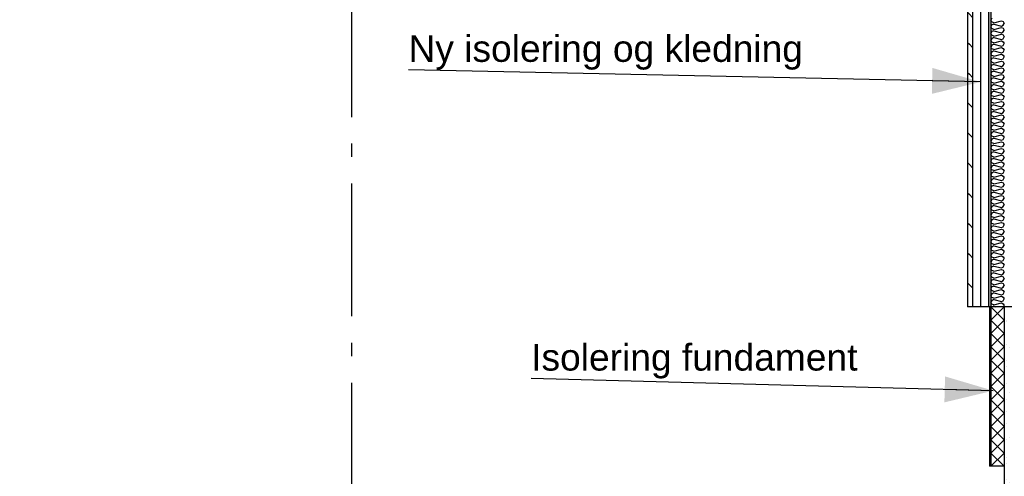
# Model space of a CAD drawing. Header units: millimetres. Extents: x -78920 to -55226, y -2070 to 13065.
# Tile 2 of 78: x -78920 to -75218, y 3012 to 4731. Entities that reach past the tile are written whole.
import ezdxf
from ezdxf.enums import TextEntityAlignment as Align

# ---------------------------------------------------------------- set-up
doc = ezdxf.new("R2010")
doc.units = ezdxf.units.MM
doc.header["$LTSCALE"] = 0.5
doc.header["$MEASUREMENT"] = 0
for name, pattern in [('Akselinje', [1500, 1000, -200, 100, -200]), ('PLINE', [0]), ('Wipeout_Contour', [2000, 0, -2000])]:
    doc.linetypes.add(name, pattern=pattern)
for name, color, linetype in [('216- Direkte fundamentering', 7, 'Continuous'), ('216- Direkte fundamentering (Skravur)', 7, 'Continuous'), ('235- Utvendig kledning og overflate (Skravur)(Nye konstruksjoner)', 7, 'Continuous'), ('235- Utvendig kledning og overflate(Nye konstruksjoner)', 7, 'Continuous'), ('82-- Modullinjer', 7, 'Continuous'), ('832- Tekst bygning(Nye konstruksjoner)', 7, 'Continuous')]:
    doc.layers.add(name, color=color, linetype=linetype)
doc.styles.add('GENERATED_STYLE_1', font='arial.ttf')
doc.styles.add('GENERATED_STYLE_3', font='arial.ttf')
doc.dimstyles.new('GENERATED_STYLE__2', dxfattribs={"dimtxt": 0.18, "dimasz": 182.4, "dimexe": 0.18, "dimexo": 0.0625, "dimgap": 0, "dimtad": 0, "dimtih": 1, "dimtoh": 1, "dimdec": 4, "dimzin": 0, "dimdsep": 46, "dimcen": 0.09, "dimadec": 0, "dimazin": 0, "dimtfac": 1, "dimtdec": 4, "dimtmove": 0, "dimatfit": 3, "dimldrblk": 'ARROWHEAD_5', "dimfxl": 1, "dimtolj": 1, "dimtzin": 0, "dimarcsym": 0})

# ---------------------------------------------------------------- blocks, each defined once
blk = doc.blocks.new('*X11')
at = {"layer": '235- Utvendig kledning og overflate (Skravur)(Nye konstruksjoner)', "linetype": 'PLINE'}
for p, q in [((-75264.9, 4736.7), (-75268.2, 4729.8)), ((-75264.9, 4722.9), (-75268.2, 4729.8)), ((-75264.9, 4711.4), (-75268.2, 4704.5)), ((-75264.9, 4697.6), (-75268.2, 4704.5)), ((-75258.1, 4719.8), (-75264.9, 4722.9)), ((-75258.1, 4714.5), (-75264.9, 4711.4)), ((-75258.1, 4719.8), (-75228.8, 4727.1)), ((-75258.1, 4714.5), (-75228.8, 4707.2)), ((-75258.1, 4694.5), (-75228.8, 4701.8)), ((-75228.8, 4727.1), (-75222, 4724.1)), ((-75228.8, 4707.2), (-75222, 4710.2)), ((-75228.8, 4701.8), (-75222, 4698.8)), ((-75222, 4724.1), (-75218.2, 4717.1)), ((-75222, 4710.2), (-75218.2, 4717.1)), ((-75264.9, 4686.1), (-75268.2, 4679.2)), ((-75264.9, 4672.3), (-75268.2, 4679.2)), ((-75258.1, 4694.5), (-75264.9, 4697.6)), ((-75258.1, 4689.2), (-75264.9, 4686.1)), ((-75258.1, 4669.2), (-75264.9, 4672.3)), ((-75258.1, 4689.2), (-75228.8, 4681.9)), ((-75258.1, 4669.2), (-75228.8, 4676.5)), ((-75228.8, 4681.9), (-75222, 4684.9)), ((-75228.8, 4676.5), (-75222, 4673.5)), ((-75222, 4698.8), (-75218.2, 4691.9)), ((-75222, 4684.9), (-75218.2, 4691.9)), ((-75222, 4673.5), (-75218.2, 4666.6)), ((-75222, 4659.6), (-75218.2, 4666.6)), ((-75264.9, 4660.8), (-75268.2, 4653.9)), ((-75264.9, 4647), (-75268.2, 4653.9)), ((-75264.9, 4635.5), (-75268.2, 4628.6)), ((-75264.9, 4621.7), (-75268.2, 4628.6)), ((-75258.1, 4663.9), (-75264.9, 4660.8)), ((-75258.1, 4643.9), (-75264.9, 4647)), ((-75258.1, 4638.6), (-75264.9, 4635.5)), ((-75258.1, 4663.9), (-75228.8, 4656.6)), ((-75258.1, 4643.9), (-75228.8, 4651.3)), ((-75258.1, 4638.6), (-75228.8, 4631.3)), ((-75228.8, 4656.6), (-75222, 4659.6)), ((-75228.8, 4651.3), (-75222, 4648.2)), ((-75228.8, 4631.3), (-75222, 4634.4)), ((-75222, 4648.2), (-75218.2, 4641.3)), ((-75222, 4634.4), (-75218.2, 4641.3)), ((-75264.9, 4610.2), (-75268.2, 4603.3)), ((-75264.9, 4596.4), (-75268.2, 4603.3)), ((-75258.1, 4618.6), (-75264.9, 4621.7)), ((-75258.1, 4613.3), (-75264.9, 4610.2)), ((-75258.1, 4593.3), (-75264.9, 4596.4)), ((-75258.1, 4618.6), (-75228.8, 4626)), ((-75258.1, 4613.3), (-75228.8, 4606)), ((-75258.1, 4593.3), (-75228.8, 4600.7)), ((-75228.8, 4626), (-75222, 4622.9)), ((-75228.8, 4606), (-75222, 4609.1)), ((-75228.8, 4600.7), (-75222, 4597.6)), ((-75222, 4622.9), (-75218.2, 4616)), ((-75222, 4609.1), (-75218.2, 4616)), ((-75222, 4597.6), (-75218.2, 4590.7)), ((-75222, 4583.8), (-75218.2, 4590.7)), ((-75264.9, 4584.9), (-75268.2, 4578)), ((-75264.9, 4571.1), (-75268.2, 4578)), ((-75264.9, 4559.6), (-75268.2, 4552.7)), ((-75258.1, 4588), (-75264.9, 4584.9)), ((-75258.1, 4568), (-75264.9, 4571.1)), ((-75258.1, 4562.7), (-75264.9, 4559.6)), ((-75258.1, 4588), (-75228.8, 4580.7)), ((-75258.1, 4568), (-75228.8, 4575.4)), ((-75258.1, 4562.7), (-75228.8, 4555.4)), ((-75228.8, 4580.7), (-75222, 4583.8)), ((-75228.8, 4575.4), (-75222, 4572.3)), ((-75228.8, 4555.4), (-75222, 4558.5)), ((-75222, 4572.3), (-75218.2, 4565.4)), ((-75222, 4558.5), (-75218.2, 4565.4)), ((-75264.9, 4545.8), (-75268.2, 4552.7)), ((-75264.9, 4534.4), (-75268.2, 4527.4)), ((-75264.9, 4520.5), (-75268.2, 4527.4)), ((-75258.1, 4542.7), (-75264.9, 4545.8)), ((-75258.1, 4537.4), (-75264.9, 4534.4)), ((-75258.1, 4517.5), (-75264.9, 4520.5)), ((-75258.1, 4542.7), (-75228.8, 4550.1)), ((-75258.1, 4537.4), (-75228.8, 4530.1)), ((-75258.1, 4517.5), (-75228.8, 4524.8)), ((-75228.8, 4550.1), (-75222, 4547)), ((-75228.8, 4530.1), (-75222, 4533.2)), ((-75228.8, 4524.8), (-75222, 4521.7)), ((-75222, 4547), (-75218.2, 4540.1)), ((-75222, 4533.2), (-75218.2, 4540.1)), ((-75222, 4521.7), (-75218.2, 4514.8)), ((-75264.9, 4509.1), (-75268.2, 4502.2)), ((-75264.9, 4495.2), (-75268.2, 4502.2)), ((-75264.9, 4483.8), (-75268.2, 4476.9)), ((-75258.1, 4512.1), (-75264.9, 4509.1)), ((-75258.1, 4492.2), (-75264.9, 4495.2)), ((-75258.1, 4486.8), (-75264.9, 4483.8)), ((-75258.1, 4512.1), (-75228.8, 4504.8)), ((-75258.1, 4492.2), (-75228.8, 4499.5)), ((-75258.1, 4486.8), (-75228.8, 4479.5)), ((-75228.8, 4504.8), (-75222, 4507.9)), ((-75228.8, 4499.5), (-75222, 4496.4)), ((-75228.8, 4479.5), (-75222, 4482.6)), ((-75222, 4507.9), (-75218.2, 4514.8)), ((-75222, 4496.4), (-75218.2, 4489.5)), ((-75222, 4482.6), (-75218.2, 4489.5)), ((-75264.9, 4470), (-75268.2, 4476.9)), ((-75264.9, 4458.5), (-75268.2, 4451.6)), ((-75264.9, 4444.7), (-75268.2, 4451.6)), ((-75258.1, 4466.9), (-75264.9, 4470)), ((-75258.1, 4461.6), (-75264.9, 4458.5)), ((-75258.1, 4441.6), (-75264.9, 4444.7)), ((-75258.1, 4466.9), (-75228.8, 4474.2)), ((-75258.1, 4461.6), (-75228.8, 4454.2)), ((-75258.1, 4441.6), (-75228.8, 4448.9)), ((-75228.8, 4474.2), (-75222, 4471.1)), ((-75228.8, 4454.2), (-75222, 4457.3)), ((-75228.8, 4448.9), (-75222, 4445.8)), ((-75222, 4471.1), (-75218.2, 4464.2)), ((-75222, 4457.3), (-75218.2, 4464.2)), ((-75222, 4445.8), (-75218.2, 4438.9)), ((-75264.9, 4433.2), (-75268.2, 4426.3)), ((-75264.9, 4419.4), (-75268.2, 4426.3)), ((-75264.9, 4407.9), (-75268.2, 4401)), ((-75258.1, 4436.3), (-75264.9, 4433.2)), ((-75258.1, 4416.3), (-75264.9, 4419.4)), ((-75258.1, 4411), (-75264.9, 4407.9)), ((-75258.1, 4436.3), (-75228.8, 4428.9)), ((-75258.1, 4416.3), (-75228.8, 4423.6)), ((-75258.1, 4411), (-75228.8, 4403.6)), ((-75228.8, 4428.9), (-75222, 4432)), ((-75228.8, 4423.6), (-75222, 4420.5)), ((-75228.8, 4403.6), (-75222, 4406.7)), ((-75222, 4432), (-75218.2, 4438.9)), ((-75222, 4420.5), (-75218.2, 4413.6)), ((-75222, 4406.7), (-75218.2, 4413.6)), ((-75264.9, 4394.1), (-75268.2, 4401)), ((-75264.9, 4382.6), (-75268.2, 4375.7)), ((-75264.9, 4368.8), (-75268.2, 4375.7)), ((-75258.1, 4391), (-75264.9, 4394.1)), ((-75258.1, 4385.7), (-75264.9, 4382.6)), ((-75258.1, 4365.7), (-75264.9, 4368.8)), ((-75258.1, 4391), (-75228.8, 4398.3)), ((-75258.1, 4385.7), (-75228.8, 4378.3)), ((-75258.1, 4365.7), (-75228.8, 4373)), ((-75228.8, 4398.3), (-75222, 4395.2)), ((-75228.8, 4378.3), (-75222, 4381.4)), ((-75228.8, 4373), (-75222, 4369.9)), ((-75222, 4395.2), (-75218.2, 4388.3)), ((-75222, 4381.4), (-75218.2, 4388.3)), ((-75222, 4369.9), (-75218.2, 4363)), ((-75264.9, 4357.3), (-75268.2, 4350.4)), ((-75264.9, 4343.5), (-75268.2, 4350.4)), ((-75264.9, 4332), (-75268.2, 4325.1)), ((-75258.1, 4360.4), (-75264.9, 4357.3)), ((-75258.1, 4340.4), (-75264.9, 4343.5)), ((-75258.1, 4335.1), (-75264.9, 4332)), ((-75258.1, 4360.4), (-75228.8, 4353.1)), ((-75258.1, 4340.4), (-75228.8, 4347.7)), ((-75258.1, 4335.1), (-75228.8, 4327.8)), ((-75228.8, 4353.1), (-75222, 4356.1)), ((-75228.8, 4347.7), (-75222, 4344.7)), ((-75222, 4356.1), (-75218.2, 4363)), ((-75222, 4344.7), (-75218.2, 4337.7)), ((-75222, 4330.8), (-75218.2, 4337.7)), ((-75264.9, 4318.2), (-75268.2, 4325.1)), ((-75264.9, 4306.7), (-75268.2, 4299.8)), ((-75264.9, 4292.9), (-75268.2, 4299.8)), ((-75258.1, 4315.1), (-75264.9, 4318.2)), ((-75258.1, 4309.8), (-75264.9, 4306.7)), ((-75258.1, 4315.1), (-75228.8, 4322.4)), ((-75258.1, 4309.8), (-75228.8, 4302.5)), ((-75258.1, 4289.8), (-75228.8, 4297.2)), ((-75228.8, 4327.8), (-75222, 4330.8)), ((-75228.8, 4322.4), (-75222, 4319.4)), ((-75228.8, 4302.5), (-75222, 4305.5)), ((-75228.8, 4297.2), (-75222, 4294.1)), ((-75222, 4319.4), (-75218.2, 4312.5)), ((-75222, 4305.5), (-75218.2, 4312.5)), ((-75264.9, 4281.4), (-75268.2, 4274.5)), ((-75264.9, 4267.6), (-75268.2, 4274.5)), ((-75258.1, 4289.8), (-75264.9, 4292.9)), ((-75258.1, 4284.5), (-75264.9, 4281.4)), ((-75258.1, 4264.5), (-75264.9, 4267.6)), ((-75258.1, 4259.2), (-75264.9, 4256.1)), ((-75258.1, 4284.5), (-75228.8, 4277.2)), ((-75258.1, 4264.5), (-75228.8, 4271.9)), ((-75258.1, 4259.2), (-75228.8, 4251.9)), ((-75228.8, 4277.2), (-75222, 4280.3)), ((-75228.8, 4271.9), (-75222, 4268.8)), ((-75222, 4294.1), (-75218.2, 4287.2)), ((-75222, 4280.3), (-75218.2, 4287.2)), ((-75222, 4268.8), (-75218.2, 4261.9)), ((-75222, 4255), (-75218.2, 4261.9)), ((-75264.9, 4256.1), (-75268.2, 4249.2)), ((-75264.9, 4242.3), (-75268.2, 4249.2)), ((-75264.9, 4230.8), (-75268.2, 4223.9)), ((-75264.9, 4217), (-75268.2, 4223.9)), ((-75258.1, 4239.2), (-75264.9, 4242.3)), ((-75258.1, 4233.9), (-75264.9, 4230.8)), ((-75258.1, 4239.2), (-75228.8, 4246.6)), ((-75258.1, 4233.9), (-75228.8, 4226.6)), ((-75258.1, 4213.9), (-75228.8, 4221.3)), ((-75228.8, 4251.9), (-75222, 4255)), ((-75228.8, 4246.6), (-75222, 4243.5)), ((-75228.8, 4226.6), (-75222, 4229.7)), ((-75228.8, 4221.3), (-75222, 4218.2)), ((-75222, 4243.5), (-75218.2, 4236.6)), ((-75222, 4229.7), (-75218.2, 4236.6)), ((-75264.9, 4205.5), (-75268.2, 4198.6)), ((-75264.9, 4191.7), (-75268.2, 4198.6)), ((-75258.1, 4213.9), (-75264.9, 4217)), ((-75258.1, 4208.6), (-75264.9, 4205.5)), ((-75258.1, 4188.6), (-75264.9, 4191.7)), ((-75258.1, 4183.3), (-75264.9, 4180.3)), ((-75258.1, 4208.6), (-75228.8, 4201.3)), ((-75258.1, 4188.6), (-75228.8, 4196)), ((-75258.1, 4183.3), (-75228.8, 4176)), ((-75228.8, 4201.3), (-75222, 4204.4)), ((-75228.8, 4196), (-75222, 4192.9)), ((-75222, 4218.2), (-75218.2, 4211.3)), ((-75222, 4204.4), (-75218.2, 4211.3)), ((-75222, 4192.9), (-75218.2, 4186)), ((-75222, 4179.1), (-75218.2, 4186)), ((-75264.9, 4180.3), (-75268.2, 4173.3)), ((-75264.9, 4166.4), (-75268.2, 4173.3)), ((-75264.9, 4155), (-75268.2, 4148.1)), ((-75264.9, 4141.1), (-75268.2, 4148.1)), ((-75258.1, 4163.4), (-75264.9, 4166.4)), ((-75258.1, 4158), (-75264.9, 4155)), ((-75258.1, 4163.4), (-75228.8, 4170.7)), ((-75258.1, 4158), (-75228.8, 4150.7)), ((-75228.8, 4176), (-75222, 4179.1)), ((-75228.8, 4170.7), (-75222, 4167.6)), ((-75228.8, 4150.7), (-75222, 4153.8)), ((-75222, 4167.6), (-75218.2, 4160.7)), ((-75222, 4153.8), (-75218.2, 4160.7)), ((-75264.9, 4129.7), (-75268.2, 4122.8)), ((-75264.9, 4115.9), (-75268.2, 4122.8)), ((-75258.1, 4138.1), (-75264.9, 4141.1)), ((-75258.1, 4132.7), (-75264.9, 4129.7)), ((-75258.1, 4112.8), (-75264.9, 4115.9)), ((-75258.1, 4138.1), (-75228.8, 4145.4)), ((-75258.1, 4132.7), (-75228.8, 4125.4)), ((-75258.1, 4112.8), (-75228.8, 4120.1)), ((-75228.8, 4145.4), (-75222, 4142.3)), ((-75228.8, 4125.4), (-75222, 4128.5)), ((-75228.8, 4120.1), (-75222, 4117)), ((-75222, 4142.3), (-75218.2, 4135.4)), ((-75222, 4128.5), (-75218.2, 4135.4)), ((-75222, 4117), (-75218.2, 4110.1)), ((-75222, 4103.2), (-75218.2, 4110.1)), ((-75264.9, 4104.4), (-75268.2, 4097.5)), ((-75264.9, 4090.6), (-75268.2, 4097.5)), ((-75264.9, 4079.1), (-75268.2, 4072.2)), ((-75258.1, 4107.5), (-75264.9, 4104.4)), ((-75258.1, 4087.5), (-75264.9, 4090.6)), ((-75258.1, 4082.2), (-75264.9, 4079.1)), ((-75258.1, 4107.5), (-75228.8, 4100.1)), ((-75258.1, 4087.5), (-75228.8, 4094.8)), ((-75258.1, 4082.2), (-75228.8, 4074.8)), ((-75228.8, 4100.1), (-75222, 4103.2)), ((-75228.8, 4094.8), (-75222, 4091.7)), ((-75228.8, 4074.8), (-75222, 4077.9)), ((-75222, 4091.7), (-75218.2, 4084.8)), ((-75222, 4077.9), (-75218.2, 4084.8)), ((-75264.9, 4065.3), (-75268.2, 4072.2)), ((-75264.9, 4053.8), (-75268.2, 4046.9)), ((-75264.9, 4040), (-75268.2, 4046.9)), ((-75258.1, 4062.2), (-75264.9, 4065.3)), ((-75258.1, 4056.9), (-75264.9, 4053.8)), ((-75258.1, 4036.9), (-75264.9, 4040)), ((-75258.1, 4062.2), (-75228.8, 4069.5)), ((-75258.1, 4056.9), (-75228.8, 4049.5)), ((-75258.1, 4036.9), (-75228.8, 4044.2)), ((-75228.8, 4069.5), (-75222, 4066.4)), ((-75228.8, 4049.5), (-75222, 4052.6)), ((-75228.8, 4044.2), (-75222, 4041.1)), ((-75222, 4066.4), (-75218.2, 4059.5)), ((-75222, 4052.6), (-75218.2, 4059.5)), ((-75222, 4041.1), (-75218.2, 4034.2)), ((-75264.9, 4028.5), (-75268.2, 4021.6)), ((-75264.9, 4014.7), (-75268.2, 4021.6)), ((-75264.9, 4003.2), (-75268.2, 3996.3)), ((-75258.1, 4031.6), (-75264.9, 4028.5)), ((-75258.1, 4011.6), (-75264.9, 4014.7)), ((-75258.1, 4006.3), (-75264.9, 4003.2)), ((-75258.1, 4031.6), (-75228.8, 4024.2)), ((-75258.1, 4011.6), (-75228.8, 4018.9)), ((-75258.1, 4006.3), (-75228.8, 3998.9)), ((-75228.8, 4024.2), (-75222, 4027.3)), ((-75228.8, 4018.9), (-75222, 4015.8)), ((-75228.8, 3998.9), (-75222, 4002)), ((-75222, 4027.3), (-75218.2, 4034.2)), ((-75222, 4015.8), (-75218.2, 4008.9)), ((-75222, 4002), (-75218.2, 4008.9)), ((-75264.9, 3989.4), (-75268.2, 3996.3)), ((-75264.9, 3977.9), (-75268.2, 3971)), ((-75264.9, 3964.1), (-75268.2, 3971)), ((-75258.1, 3986.3), (-75264.9, 3989.4)), ((-75258.1, 3981), (-75264.9, 3977.9)), ((-75258.1, 3961), (-75264.9, 3964.1)), ((-75258.1, 3986.3), (-75228.8, 3993.6)), ((-75258.1, 3981), (-75228.8, 3973.7)), ((-75258.1, 3961), (-75228.8, 3968.3)), ((-75228.8, 3993.6), (-75222, 3990.6)), ((-75228.8, 3973.7), (-75222, 3976.7)), ((-75228.8, 3968.3), (-75222, 3965.3)), ((-75222, 3990.6), (-75218.2, 3983.6)), ((-75222, 3976.7), (-75218.2, 3983.6)), ((-75222, 3965.3), (-75218.2, 3958.4)), ((-75264.9, 3952.6), (-75268.2, 3945.7)), ((-75264.9, 3938.8), (-75268.2, 3945.7)), ((-75264.9, 3927.3), (-75268.2, 3920.4)), ((-75258.1, 3955.7), (-75264.9, 3952.6)), ((-75258.1, 3935.7), (-75264.9, 3938.8)), ((-75258.1, 3930.4), (-75264.9, 3927.3)), ((-75258.1, 3955.7), (-75228.8, 3948.4)), ((-75258.1, 3935.7), (-75228.8, 3943)), ((-75258.1, 3930.4), (-75228.8, 3923.1)), ((-75228.8, 3948.4), (-75222, 3951.4)), ((-75228.8, 3943), (-75222, 3940)), ((-75228.8, 3923.1), (-75222, 3926.2)), ((-75222, 3951.4), (-75218.2, 3958.4)), ((-75222, 3940), (-75218.2, 3933.1)), ((-75222, 3926.2), (-75218.2, 3933.1)), ((-75264.9, 3913.5), (-75268.2, 3920.4)), ((-75264.9, 3902), (-75268.2, 3895.1)), ((-75264.9, 3888.2), (-75268.2, 3895.1)), ((-75258.1, 3910.4), (-75264.9, 3913.5)), ((-75258.1, 3905.1), (-75264.9, 3902)), ((-75258.1, 3885.1), (-75264.9, 3888.2)), ((-75258.1, 3910.4), (-75228.8, 3917.8)), ((-75258.1, 3905.1), (-75228.8, 3897.8)), ((-75258.1, 3885.1), (-75228.8, 3892.5)), ((-75228.8, 3917.8), (-75222, 3914.7)), ((-75228.8, 3897.8), (-75222, 3900.9)), ((-75228.8, 3892.5), (-75222, 3889.4)), ((-75222, 3914.7), (-75218.2, 3907.8)), ((-75222, 3900.9), (-75218.2, 3907.8)), ((-75222, 3889.4), (-75218.2, 3882.5)), ((-75264.9, 3876.7), (-75268.2, 3869.8)), ((-75264.9, 3862.9), (-75268.2, 3869.8)), ((-75264.9, 3851.4), (-75268.2, 3844.5)), ((-75258.1, 3879.8), (-75264.9, 3876.7)), ((-75258.1, 3859.8), (-75264.9, 3862.9)), ((-75258.1, 3854.5), (-75264.9, 3851.4)), ((-75258.1, 3879.8), (-75228.8, 3872.5)), ((-75258.1, 3859.8), (-75228.8, 3867.2)), ((-75258.1, 3854.5), (-75228.8, 3847.2)), ((-75228.8, 3872.5), (-75222, 3875.6)), ((-75228.8, 3867.2), (-75222, 3864.1)), ((-75228.8, 3847.2), (-75222, 3850.3)), ((-75222, 3875.6), (-75218.2, 3882.5)), ((-75222, 3864.1), (-75218.2, 3857.2)), ((-75222, 3850.3), (-75218.2, 3857.2)), ((-75264.9, 3837.6), (-75268.2, 3844.5)), ((-75264.9, 3826.1), (-75268.2, 3819.2)), ((-75264.9, 3812.3), (-75268.2, 3819.2)), ((-75258.1, 3834.5), (-75264.9, 3837.6)), ((-75258.1, 3829.2), (-75264.9, 3826.1)), ((-75258.1, 3834.5), (-75228.8, 3841.9)), ((-75258.1, 3829.2), (-75228.8, 3821.9)), ((-75258.1, 3809.3), (-75228.8, 3816.6)), ((-75228.8, 3841.9), (-75222, 3838.8)), ((-75228.8, 3821.9), (-75222, 3825)), ((-75228.8, 3816.6), (-75222, 3813.5)), ((-75222, 3838.8), (-75218.2, 3831.9)), ((-75222, 3825), (-75218.2, 3831.9)), ((-75222, 3813.5), (-75218.2, 3806.6)), ((-75264.9, 3800.9), (-75268.2, 3793.9)), ((-75264.9, 3787), (-75268.2, 3793.9)), ((-75258.1, 3809.3), (-75264.9, 3812.3)), ((-75258.1, 3803.9), (-75264.9, 3800.9)), ((-75258.1, 3784), (-75264.9, 3787)), ((-75258.1, 3778.6), (-75264.9, 3775.6)), ((-75258.1, 3803.9), (-75228.8, 3796.6)), ((-75258.1, 3784), (-75228.8, 3791.3)), ((-75258.1, 3778.6), (-75228.8, 3771.3)), ((-75228.8, 3796.6), (-75222, 3799.7)), ((-75228.8, 3791.3), (-75222, 3788.2)), ((-75222, 3799.7), (-75218.2, 3806.6)), ((-75222, 3788.2), (-75218.2, 3781.3)), ((-75222, 3774.4), (-75218.2, 3781.3)), ((-75264.9, 3775.6), (-75268.2, 3768.7)), ((-75264.9, 3761.7), (-75268.2, 3768.7)), ((-75264.9, 3750.3), (-75268.2, 3743.4)), ((-75264.9, 3736.5), (-75268.2, 3743.4)), ((-75258.1, 3758.7), (-75264.9, 3761.7)), ((-75258.1, 3753.4), (-75264.9, 3750.3)), ((-75258.1, 3758.7), (-75228.8, 3766)), ((-75258.1, 3753.4), (-75228.8, 3746)), ((-75258.1, 3733.4), (-75228.8, 3740.7)), ((-75228.8, 3771.3), (-75222, 3774.4)), ((-75228.8, 3766), (-75222, 3762.9)), ((-75228.8, 3746), (-75222, 3749.1)), ((-75228.8, 3740.7), (-75222, 3737.6)), ((-75222, 3762.9), (-75218.2, 3756)), ((-75222, 3749.1), (-75218.2, 3756)), ((-75264.9, 3725), (-75268.2, 3718.1)), ((-75264.9, 3711.2), (-75268.2, 3718.1)), ((-75258.1, 3733.4), (-75264.9, 3736.5)), ((-75258.1, 3728.1), (-75264.9, 3725)), ((-75258.1, 3708.1), (-75264.9, 3711.2)), ((-75258.1, 3702.8), (-75264.9, 3699.7)), ((-75258.1, 3728.1), (-75228.8, 3720.7)), ((-75258.1, 3708.1), (-75228.8, 3715.4)), ((-75258.1, 3702.8), (-75228.8, 3695.4)), ((-75228.8, 3720.7), (-75222, 3723.8)), ((-75228.8, 3715.4), (-75222, 3712.3)), ((-75222, 3737.6), (-75218.2, 3730.7)), ((-75222, 3723.8), (-75218.2, 3730.7)), ((-75222, 3712.3), (-75218.2, 3705.4)), ((-75222, 3698.5), (-75218.2, 3705.4)), ((-75264.9, 3699.7), (-75268.2, 3692.8)), ((-75264.9, 3685.9), (-75268.2, 3692.8)), ((-75264.9, 3674.4), (-75268.2, 3667.5)), ((-75264.9, 3660.6), (-75268.2, 3667.5)), ((-75258.1, 3682.8), (-75264.9, 3685.9)), ((-75258.1, 3677.5), (-75264.9, 3674.4)), ((-75258.1, 3682.8), (-75228.8, 3690.1)), ((-75258.1, 3677.5), (-75228.8, 3670.1)), ((-75228.8, 3695.4), (-75222, 3698.5)), ((-75228.8, 3690.1), (-75222, 3687)), ((-75228.8, 3670.1), (-75222, 3673.2)), ((-75222, 3687), (-75218.2, 3680.1)), ((-75222, 3673.2), (-75218.2, 3680.1)), ((-75258.1, 3657.5), (-75264.9, 3660.6)), ((-75258.1, 3652.2), (-75262.9, 3650)), ((-75258.1, 3657.5), (-75228.8, 3664.8)), ((-75258.1, 3652.2), (-75249.4, 3650)), ((-75228.8, 3664.8), (-75222, 3661.7)), ((-75222, 3661.7), (-75218.2, 3654.8)), ((-75220.9, 3650), (-75218.2, 3654.8))]:
    blk.add_line(p, q, dxfattribs=at)
blk = doc.blocks.new('*X43')
at = {"layer": '235- Utvendig kledning og overflate (Skravur)(Nye konstruksjoner)', "linetype": 'PLINE'}
for p, q in [((-75218.2, 3600), (-75268.2, 3650)), ((-75218.2, 3650), (-75268.2, 3600)), ((-75218.2, 3550), (-75268.2, 3600)), ((-75218.2, 3600), (-75268.2, 3550)), ((-75218.2, 3500), (-75268.2, 3550)), ((-75218.2, 3550), (-75268.2, 3500)), ((-75218.2, 3450), (-75268.2, 3500)), ((-75218.2, 3500), (-75268.2, 3450)), ((-75218.2, 3400), (-75268.2, 3450)), ((-75218.2, 3450), (-75268.2, 3400)), ((-75218.2, 3350), (-75268.2, 3400)), ((-75218.2, 3400), (-75268.2, 3350)), ((-75218.2, 3300), (-75268.2, 3350)), ((-75218.2, 3350), (-75268.2, 3300)), ((-75218.2, 3250), (-75268.2, 3300)), ((-75218.2, 3300), (-75268.2, 3250)), ((-75218.2, 3200), (-75268.2, 3250)), ((-75218.2, 3250), (-75268.2, 3200)), ((-75218.2, 3150), (-75268.2, 3200)), ((-75218.2, 3200), (-75268.2, 3150)), ((-75218.2, 3100), (-75268.2, 3150)), ((-75218.2, 3150), (-75268.2, 3100)), ((-75218.2, 3050), (-75268.2, 3100)), ((-75218.2, 3100), (-75268.2, 3050))]:
    blk.add_line(p, q, dxfattribs=at)
blk = doc.blocks.new('Standard grid marker[1]', base_point=(-77673.2, 12564.6))
at = {"layer": '82-- Modullinjer', "linetype": 'Akselinje'}
blk.add_line((-77673.2, 12364.6), (-77673.2, 1550), dxfattribs=at)
at = {"layer": '82-- Modullinjer', "style": 'GENERATED_STYLE_1'}
for tag, p in [('AC_MarkerText_1_0', (-77673.2, 12902.1)), ('AC_MarkerText_1_1', (-77673.2, 1187.5))]:
    blk.add_attdef(tag, text='', height=175, rotation=360, dxfattribs=at).set_placement(p, align=Align.TOP_CENTER)
blk = doc.blocks.new('ARROWHEAD_5')
at = {"linetype": 'Continuous'}
blk.add_hatch(color=256, dxfattribs=at).paths.add_polyline_path([(-1, 0.2679), (0, 0), (-1, -0.2679)])
blk.add_line((0, 0), (-1, 0), dxfattribs=at)

msp = doc.modelspace()

# ---------------------------------------------------------------- hatches: boundary and pattern name
at = {"layer": '216- Direkte fundamentering (Skravur)', "linetype": 'Continuous'}
h = msp.add_hatch(dxfattribs=at)
h.set_pattern_fill('Betong_strukturell', color=256, style=0, pattern_type=2)
h.set_pattern_definition([(90, (0, 0), (-311.7692, 0), [30, -150]), (90, (-155.9, 90), (-311.7692, 0), [30, -150]), (150, (0, 0), (155.8846, 270), [30, -150]), (150, (1e-14, 180), (155.8846, 270), [30, -150]), (210, (2e-15, 30), (-155.8846, 270), [30, -150]), (210, (1e-14, 210), (-155.8846, 270), [30, -150]), (90, (-30, 2e-15), (-60, 0), [0, -60, 0, -90.000004]), (135, (-30, 30), (42.42641, 42.42641), [0, -45, 0, -75.000003])])
h.paths.add_polyline_path([(-75218.2, 3650), (-75218.2, 2350), (-75018.2, 2350), (-75018.2, 2650), (-75018.2, 3650)])
at = {"layer": '235- Utvendig kledning og overflate (Skravur)(Nye konstruksjoner)', "linetype": 'Continuous'}
h = msp.add_hatch(dxfattribs=at)
h.set_pattern_fill('Skrålinjer_2', color=256, style=0, pattern_type=2)
h.set_pattern_definition([(315, (0, 0), (56.56854, 56.56854), [80, 0])])
h.paths.add_polyline_path([(-75337.2, 3650), (-75337.2, 6850), (-75356.2, 6850), (-75356.2, 3650)])
h = msp.add_hatch(dxfattribs=at)
h.set_pattern_fill('Prikker_tett', color=256, style=0, pattern_type=2)
h.set_pattern_definition([(0, (0, 0), (0, 43.30127), [0, -25]), (0, (12.5, 21.65), (0, 43.30127), [0, -25])])
h.paths.add_polyline_path([(-75277.2, 3650), (-75268.2, 3650), (-75268.2, 6850), (-75277.2, 6850)])

# ---------------------------------------------------------------- linework, layer by layer
at = {"layer": '216- Direkte fundamentering', "linetype": 'PLINE'}
for p, q in [((-75218.2, 3650), (-75218.2, 3050)), ((-75068.2, 3650), (-75218.2, 3650)), ((-75218.2, 3050), (-75218.2, 2350))]:
    msp.add_line(p, q, dxfattribs=at)
at = {"layer": '235- Utvendig kledning og overflate(Nye konstruksjoner)', "linetype": 'PLINE'}
for p, q in [((-75356.2, 6850), (-75356.2, 3650)), ((-75337.2, 6850), (-75337.2, 3650))]:
    msp.add_line(p, q, dxfattribs=at)
at = {"layer": '235- Utvendig kledning og overflate(Nye konstruksjoner)', "linetype": 'PLINE', "flags": 128}
msp.add_lwpolyline([(-75218.2, 3050), (-75268.2, 3050), (-75274.2, 3050)], dxfattribs=at)

# ---------------------------------------------------------------- block references
at = {"layer": '82-- Modullinjer', "linetype": 'PLINE'}
msp.add_blockref('Standard grid marker[1]', (-77673.2, 12564.6), dxfattribs=at)

# ---------------------------------------------------------------- texts
at = {"layer": '832- Tekst bygning(Nye konstruksjoner)', "linetype": 'Continuous', "char_height": 100, "attachment_point": 7, "style": 'GENERATED_STYLE_3'}
for s, insert in [('\\A1;{\\pql;\\fArial|b0|i0|c0|p0;\\W1.000000;Ny \\fArial|b0|i0|c0|p0;\\W1.000000;isolering og kledning}', (-77458.4, 4542.2)), ('\\A1;{\\pql;\\fArial|b0|i0|c0|p0;\\W1.000000;Isolering fundament}', (-76997.1, 3380.2))]:
    msp.add_mtext(s, dxfattribs=dict(at, insert=insert))

# ---------------------------------------------------------------- leaders
at = {"layer": '832- Tekst bygning(Nye konstruksjoner)', "linetype": 'PLINE', "annotation_type": 0, "has_hookline": 1, "hookline_direction": 1, "text_width": 1211.8}
msp.add_leader([(-75259.8, 3334.7), (-76997.1, 3380.2)], dimstyle='GENERATED_STYLE__2', dxfattribs=at)

# ---------------------------------------------------------------- next in the draw order: wipeouts: each hides what was drawn before it
at = {"linetype": 'Wipeout_Contour', "ltscale": 301967.403498}
msp.add_wipeout([(-75277.2, 3650), (-75277.2, 6850), (-75307.2, 6850), (-75307.2, 3650)], dxfattribs=at).dxf.layer = '235- Utvendig kledning og overflate (Skravur)(Nye konstruksjoner)'

# ---------------------------------------------------------------- next in the draw order: hatches: boundary and pattern name
at = {"layer": '235- Utvendig kledning og overflate (Skravur)(Nye konstruksjoner)', "linetype": 'Continuous'}
msp.add_hatch(color=256, dxfattribs=at).paths.add_polyline_path([(-75274.2, 3650), (-75274.2, 3050), (-75268.2, 3050), (-75268.2, 3650)])

# ---------------------------------------------------------------- next in the draw order: linework, layer by layer
at = {"layer": '235- Utvendig kledning og overflate(Nye konstruksjoner)', "linetype": 'PLINE'}
for p, q in [((-75307.2, 6850), (-75307.2, 3650)), ((-75277.2, 6850), (-75277.2, 3650)), ((-75268.2, 6850), (-75268.2, 3650)), ((-75268.2, 3650), (-75274.2, 3650)), ((-75274.2, 3650), (-75274.2, 3050)), ((-75218.2, 3650), (-75268.2, 3650)), ((-75268.2, 3650), (-75268.2, 3050))]:
    msp.add_line(p, q, dxfattribs=at)
at = {"layer": '235- Utvendig kledning og overflate(Nye konstruksjoner)', "linetype": 'PLINE', "flags": 128}
msp.add_lwpolyline([(-75274.2, 3650), (-75277.2, 3650), (-75307.2, 3650), (-75337.2, 3650), (-75356.2, 3650)], dxfattribs=at)

# ---------------------------------------------------------------- next in the draw order: block references
at = {"layer": '235- Utvendig kledning og overflate(Nye konstruksjoner)'}
for name in ['*X11', '*X43']:
    msp.add_blockref(name, (0, 0), dxfattribs=at)

# ---------------------------------------------------------------- next in the draw order: leaders
at = {"layer": '832- Tekst bygning(Nye konstruksjoner)', "linetype": 'PLINE', "annotation_type": 0, "has_hookline": 1, "hookline_direction": 1, "text_width": 1461.8}
msp.add_leader([(-75307.2, 4496.8), (-77458.4, 4542.2)], dimstyle='GENERATED_STYLE__2', dxfattribs=at)

doc.saveas('drawing.dxf')
